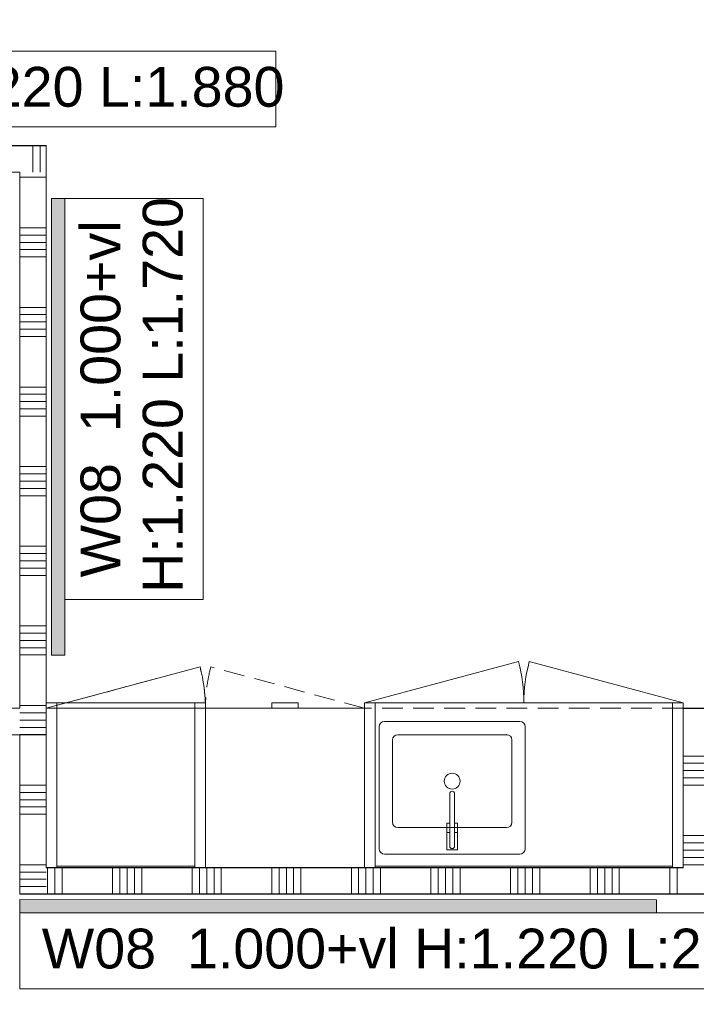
# Model space of a CAD drawing. Header units: millimetres. Extents: x -409 to 257590, y -7786 to 67330.
# Tile 96 of 210: x 3850 to 6400, y 37874 to 41584. Entities that reach past the tile are written whole.
import ezdxf

# ---------------------------------------------------------------- set-up
doc = ezdxf.new("R2010")
doc.units = ezdxf.units.MM
doc.header["$MEASUREMENT"] = 0
doc.linetypes.add('B0702', pattern=[117.37, 78.119999, -39.250001])
for name, color, linetype in [('42 Binnenwandafw', 7, 'Continuous'), ('42 Binnenwandafw Doorsnede-arcering', 7, 'Continuous'), ('72 VI kastenwanden', 7, 'Continuous'), ('Info Wandafwerking aanduiding', 7, 'Continuous'), ('New_22 NC Binnenwanden', 7, 'Continuous'), ('New_22 NC Binnenwanden Deuren', 7, 'Continuous'), ('New_22 NC Binnenwanden Doorsnede-arcering', 7, 'Continuous'), ('New_72 VI kastenwanden', 7, 'Continuous'), ('New_Z Ruimtefuncties Zone omranding', 7, 'Continuous')]:
    doc.layers.add(name, color=color, linetype=linetype)
doc.styles.add('GENERATED_STYLE_1', font='txt')

# ---------------------------------------------------------------- blocks, each defined once
blk = doc.blocks.new('*X430')
at = {"layer": 'New_22 NC Binnenwanden Doorsnede-arcering', "color": 254, "linetype": 'Continuous', "lineweight": 0, "true_color": 0xe9ebeb}
for p, q in [((3923, 38700), (3850, 38700)), ((3950, 38700), (3923, 38700)), ((3923, 38672.6), (3850, 38672.6)), ((3950, 38672.6), (3923, 38672.6)), ((3923, 38645.1), (3850, 38645.1)), ((3950, 38645.1), (3923, 38645.1)), ((3923, 38617.7), (3850, 38617.7)), ((3923, 38590.3), (3850, 38590.3)), ((3950, 38617.7), (3923, 38617.7)), ((3950, 38590.3), (3923, 38590.3)), ((3923, 38400), (3850, 38400)), ((3950, 38400), (3923, 38400))]:
    blk.add_line(p, q, dxfattribs=at)
blk = doc.blocks.new('*X431')
at = {"layer": 'New_22 NC Binnenwanden Doorsnede-arcering', "color": 254, "linetype": 'Continuous', "lineweight": 0, "true_color": 0xe9ebeb}
for p, q in [((3923, 38372.6), (3850, 38372.6)), ((3932.6, 38372.6), (3923, 38372.6)), ((3905.1, 38345.1), (3850, 38345.1)), ((3877.7, 38317.7), (3850, 38317.7)), ((3850.3, 38290.3), (3850, 38290.3))]:
    blk.add_line(p, q, dxfattribs=at)
blk = doc.blocks.new('*X432')
at = {"layer": 'New_22 NC Binnenwanden Doorsnede-arcering', "color": 254, "linetype": 'Continuous', "lineweight": 0, "true_color": 0xe9ebeb}
for p, q in [((3950, 38372.6), (3932.6, 38372.6)), ((3923, 38345.1), (3905.1, 38345.1)), ((3950, 38345.1), (3923, 38345.1)), ((3923, 38290.3), (3850.3, 38290.3)), ((3923, 38317.7), (3877.7, 38317.7)), ((3950, 38317.7), (3923, 38317.7)), ((3950, 38290.3), (3923, 38290.3))]:
    blk.add_line(p, q, dxfattribs=at)
blk = doc.blocks.new('Wall_93_2', base_point=(3850, 38390))
at = {"layer": 'New_22 NC Binnenwanden', "color": 8, "linetype": 'Continuous', "lineweight": 0, "true_color": 0x778488, "flags": 128}
for points in [[(3850, 38889.9), (3950, 38889.9)], [(3850, 38889.9), (3850, 38290)], [(3950, 38390), (3950, 38889.9)], [(3850, 38290), (3950, 38290)]]:
    blk.add_lwpolyline(points, dxfattribs=at)
at = {"layer": 'New_22 NC Binnenwanden', "color": 8, "lineweight": 0, "true_color": 0x778488}
for name in ['*X430', '*X431', '*X432']:
    blk.add_blockref(name, (0, 0), dxfattribs=at)
blk = doc.blocks.new('*X700')
at = {"layer": 'New_22 NC Binnenwanden Doorsnede-arcering', "color": 254, "linetype": 'Continuous', "lineweight": 0, "true_color": 0xe9ebeb}
for p, q in [((6350, 38809.7), (6419.4, 38809.7)), ((6419.4, 38809.7), (6450, 38809.7)), ((6350, 38782.3), (6419.4, 38782.3)), ((6419.4, 38782.3), (6450, 38782.3)), ((6350, 38754.9), (6419.4, 38754.9)), ((6419.4, 38754.9), (6450, 38754.9)), ((6350, 38727.4), (6419.4, 38727.4)), ((6350, 38700), (6419.4, 38700)), ((6419.4, 38727.4), (6450, 38727.4)), ((6419.4, 38700), (6450, 38700)), ((6350, 38509.7), (6419.4, 38509.7)), ((6419.4, 38509.7), (6450, 38509.7)), ((6350, 38482.3), (6419.4, 38482.3)), ((6419.4, 38482.3), (6450, 38482.3)), ((6350, 38454.9), (6419.4, 38454.9)), ((6419.4, 38454.9), (6450, 38454.9)), ((6350, 38427.4), (6419.4, 38427.4)), ((6350, 38400), (6419.4, 38400)), ((6419.4, 38427.4), (6450, 38427.4)), ((6419.4, 38400), (6450, 38400))]:
    blk.add_line(p, q, dxfattribs=at)
blk = doc.blocks.new('Wall_150_2', base_point=(6350, 38390))
at = {"layer": 'New_22 NC Binnenwanden', "color": 8, "linetype": 'Continuous', "lineweight": 0, "true_color": 0x778488, "flags": 128}
for points in [[(6350, 38990), (6350, 38390)], [(6350, 38990), (6450, 38990)], [(6450, 38290), (6450, 38890)], [(6450, 38290), (6350, 38290)]]:
    blk.add_lwpolyline(points, dxfattribs=at)
at = {"layer": 'New_22 NC Binnenwanden', "color": 8, "lineweight": 0, "true_color": 0x778488}
blk.add_blockref('*X700', (0, 0), dxfattribs=at)
blk = doc.blocks.new('*X707')
at = {"layer": 'New_22 NC Binnenwanden Doorsnede-arcering', "color": 254, "linetype": 'Continuous', "lineweight": 0, "true_color": 0xe9ebeb}
for p, q in [((3954.9, 38390), (3954.9, 38290)), ((3982.3, 38390), (3982.3, 38290)), ((4009.8, 38390), (4009.8, 38290)), ((4200, 38390), (4200, 38290)), ((4227.5, 38390), (4227.5, 38290)), ((4254.9, 38390), (4254.9, 38290)), ((4282.3, 38390), (4282.3, 38290)), ((4309.8, 38390), (4309.8, 38290)), ((4500, 38390), (4500, 38290)), ((4527.5, 38390), (4527.5, 38290)), ((4554.9, 38390), (4554.9, 38290)), ((4582.3, 38390), (4582.3, 38290)), ((4609.8, 38390), (4609.8, 38290)), ((4800, 38390), (4800, 38290)), ((4827.5, 38390), (4827.5, 38290)), ((4854.9, 38390), (4854.9, 38290)), ((4882.3, 38390), (4882.3, 38290)), ((4909.8, 38390), (4909.8, 38290)), ((5100, 38390), (5100, 38290)), ((5127.5, 38390), (5127.5, 38290)), ((5154.9, 38390), (5154.9, 38290)), ((5182.3, 38390), (5182.3, 38290)), ((5209.8, 38390), (5209.8, 38290)), ((5400, 38390), (5400, 38290)), ((5427.5, 38390), (5427.5, 38290)), ((5454.9, 38390), (5454.9, 38290)), ((5482.3, 38390), (5482.3, 38290)), ((5509.8, 38390), (5509.8, 38290)), ((5700, 38390), (5700, 38290)), ((5727.5, 38390), (5727.5, 38290)), ((5754.9, 38390), (5754.9, 38290)), ((5782.3, 38390), (5782.3, 38290)), ((5809.8, 38390), (5809.8, 38290)), ((6000, 38390), (6000, 38290)), ((6027.5, 38390), (6027.5, 38290)), ((6054.9, 38390), (6054.9, 38290)), ((6082.3, 38390), (6082.3, 38290)), ((6109.8, 38390), (6109.8, 38290)), ((6300, 38390), (6300, 38290)), ((6327.5, 38390), (6327.5, 38290))]:
    blk.add_line(p, q, dxfattribs=at)
blk = doc.blocks.new('Wall_152_2', base_point=(6350, 38390))
at = {"layer": 'New_22 NC Binnenwanden', "color": 8, "linetype": 'Continuous', "lineweight": 0, "true_color": 0x778488, "flags": 128}
for points in [[(6350, 38390), (3950, 38390)], [(3950, 38290), (6350, 38290)]]:
    blk.add_lwpolyline(points, dxfattribs=at)
at = {"layer": 'New_22 NC Binnenwanden', "color": 8, "lineweight": 0, "true_color": 0x778488}
blk.add_blockref('*X707', (0, 0), dxfattribs=at)
blk = doc.blocks.new('*X917')
at = {"layer": 'New_22 NC Binnenwanden Doorsnede-arcering', "color": 254, "linetype": 'Continuous', "lineweight": 0, "true_color": 0xe9ebeb}
for p, q in [((3923, 40990.3), (3850, 40990.3)), ((3950, 40990.3), (3923, 40990.3)), ((3923, 40800), (3850, 40800)), ((3923, 40772.6), (3850, 40772.6)), ((3950, 40800), (3923, 40800)), ((3950, 40772.6), (3923, 40772.6)), ((3923, 40745.1), (3850, 40745.1)), ((3950, 40745.1), (3923, 40745.1)), ((3923, 40717.7), (3850, 40717.7)), ((3950, 40717.7), (3923, 40717.7)), ((3923, 40690.3), (3850, 40690.3)), ((3950, 40690.3), (3923, 40690.3)), ((3923, 40500), (3850, 40500)), ((3950, 40500), (3923, 40500)), ((3923, 40472.6), (3850, 40472.6)), ((3923, 40445.1), (3850, 40445.1)), ((3950, 40472.6), (3923, 40472.6)), ((3950, 40445.1), (3923, 40445.1)), ((3923, 40417.7), (3850, 40417.7)), ((3950, 40417.7), (3923, 40417.7)), ((3923, 40390.3), (3850, 40390.3)), ((3950, 40390.3), (3923, 40390.3)), ((3923, 40200), (3850, 40200)), ((3950, 40200), (3923, 40200)), ((3923, 40172.6), (3850, 40172.6)), ((3923, 40145.1), (3850, 40145.1)), ((3950, 40172.6), (3923, 40172.6)), ((3950, 40145.1), (3923, 40145.1)), ((3923, 40117.7), (3850, 40117.7)), ((3950, 40117.7), (3923, 40117.7)), ((3923, 40090.3), (3850, 40090.3)), ((3950, 40090.3), (3923, 40090.3)), ((3923, 39900), (3850, 39900)), ((3950, 39900), (3923, 39900)), ((3923, 39872.6), (3850, 39872.6)), ((3923, 39845.1), (3850, 39845.1)), ((3950, 39872.6), (3923, 39872.6)), ((3950, 39845.1), (3923, 39845.1)), ((3923, 39817.7), (3850, 39817.7)), ((3950, 39817.7), (3923, 39817.7)), ((3923, 39790.3), (3850, 39790.3)), ((3950, 39790.3), (3923, 39790.3)), ((3923, 39600), (3850, 39600)), ((3950, 39600), (3923, 39600)), ((3923, 39572.6), (3850, 39572.6)), ((3950, 39572.6), (3923, 39572.6)), ((3923, 39545.1), (3850, 39545.1)), ((3923, 39517.7), (3850, 39517.7)), ((3950, 39545.1), (3923, 39545.1)), ((3950, 39517.7), (3923, 39517.7)), ((3923, 39490.3), (3850, 39490.3)), ((3950, 39490.3), (3923, 39490.3)), ((3923, 39300), (3850, 39300)), ((3950, 39300), (3923, 39300)), ((3923, 39272.6), (3850, 39272.6)), ((3950, 39272.6), (3923, 39272.6)), ((3923, 39245.1), (3850, 39245.1)), ((3923, 39217.7), (3850, 39217.7)), ((3950, 39245.1), (3923, 39245.1)), ((3950, 39217.7), (3923, 39217.7)), ((3923, 39190.3), (3850, 39190.3)), ((3950, 39190.3), (3923, 39190.3)), ((3923, 39000), (3850, 39000)), ((3950, 39000), (3923, 39000))]:
    blk.add_line(p, q, dxfattribs=at)
blk = doc.blocks.new('*X918')
at = {"layer": 'New_22 NC Binnenwanden Doorsnede-arcering', "color": 254, "linetype": 'Continuous', "lineweight": 0, "true_color": 0xe9ebeb}
for p, q in [((3923, 38972.6), (3867.4, 38972.6)), ((3950, 38972.6), (3923, 38972.6)), ((3923, 38945.1), (3894.9, 38945.1)), ((3923, 38917.7), (3922.3, 38917.7)), ((3950, 38945.1), (3923, 38945.1)), ((3950, 38917.7), (3923, 38917.7)), ((3950, 38890.3), (3949.7, 38890.3))]:
    blk.add_line(p, q, dxfattribs=at)
blk = doc.blocks.new('*X919')
at = {"layer": 'New_22 NC Binnenwanden Doorsnede-arcering', "color": 254, "linetype": 'Continuous', "lineweight": 0, "true_color": 0xe9ebeb}
for p, q in [((3867.4, 38972.6), (3850, 38972.6)), ((3894.9, 38945.1), (3850, 38945.1)), ((3922.3, 38917.7), (3850, 38917.7)), ((3923, 38890.3), (3850, 38890.3)), ((3949.7, 38890.3), (3923, 38890.3))]:
    blk.add_line(p, q, dxfattribs=at)
blk = doc.blocks.new('Wall_229_2', base_point=(3850, 38990))
at = {"layer": 'New_22 NC Binnenwanden', "color": 8, "linetype": 'Continuous', "lineweight": 0, "true_color": 0x778488, "flags": 128}
for points in [[(3850, 41010), (3850, 38990)], [(3950, 38890), (3950, 41010)], [(3950, 38890), (3850, 38890)]]:
    blk.add_lwpolyline(points, dxfattribs=at)
at = {"layer": 'New_22 NC Binnenwanden', "color": 8, "lineweight": 0, "true_color": 0x778488}
for name in ['*X917', '*X919', '*X918']:
    blk.add_blockref(name, (0, 0), dxfattribs=at)
blk = doc.blocks.new('Kast basis 2D 22')
at = {"layer": 'New_72 VI kastenwanden', "color": 1, "linetype": 'Continuous', "lineweight": 0}
for p, q in [((0, 620), (1200, 620)), ((0, 0), (0, 620)), ((1200, 0), (1200, 620)), ((1125, 570), (615, 570)), ((595, 550), (595, 90)), ((890, 554), (850, 554)), ((850, 554), (850, 489)), ((861, 540), (861, 342.1)), ((861, 489), (861, 540)), ((879, 342.2), (879, 540)), ((879, 540), (879, 489)), ((890, 489), (890, 554)), ((1145, 90), (1145, 550)), ((850, 489), (861, 489)), ((861, 488), (850.3, 488)), ((850.3, 488), (850.3, 453)), ((861, 453), (861, 488)), ((879, 489), (890, 489)), ((889.7, 488), (879, 488)), ((879, 488), (879, 453)), ((889.7, 453), (889.7, 488)), ((645, 450), (645, 140)), ((1075, 470), (665, 470)), ((850.3, 453), (861, 453)), ((879, 453), (889.7, 453)), ((1095, 140), (1095, 450)), ((665, 120), (1075, 120)), ((615, 70), (1125, 70)), ((0, 0), (1200, 0)), ((0, 0), (579.6, -155.3)), ((1200, 0), (620.4, -155.3))]:
    blk.add_line(p, q, dxfattribs=at)
blk.add_circle((870, 295), 30, dxfattribs=at)
for centre, radius, start, end in [((615, 550), 20, 90, 180), ((1125, 550), 20, 0, 90), ((870, 540), 9, 0, 180), ((870, 540), 9, 0, 180), ((665, 450), 20, 90, 180), ((1075, 450), 20, 0, 90), ((870, 342.1), 9, 180.1472, 0.1472), ((665, 140), 20, 180, 270), ((1075, 140), 20, 270, 0), ((615, 90), 20, 180, 270), ((1125, 90), 20, 270, 0), ((0, 0), 600, 345, 0), ((1200, 0), 600, 180, 195)]:
    blk.add_arc(centre, radius, start, end, dxfattribs=at)
blk.add_point((665, 120), dxfattribs=at)
blk = doc.blocks.new('Kast basis 1D 22')
at = {"layer": 'New_72 VI kastenwanden', "color": 1, "linetype": 'Continuous', "lineweight": 0}
for p, q in [((0, 600), (600, 600)), ((0, 0), (0, 600)), ((600, 0), (600, 600)), ((0, 0), (600, 0)), ((0, 0), (579.6, -155.3))]:
    blk.add_line(p, q, dxfattribs=at)
blk.add_arc((0, 0), 600, 345, 0, dxfattribs=at)
blk = doc.blocks.new('Wall_394_2', base_point=(3850, 38288.5))
at = {"layer": '42 Binnenwandafw Doorsnede-arcering', "linetype": 'Continuous', "lineweight": 0, "true_color": 0x934451}
blk.add_hatch(color=15, dxfattribs=at).paths.add_polyline_path([(3850, 38218.5), (6250, 38218.2), (6250, 38268.2), (3850, 38268.5)])
at = {"layer": '42 Binnenwandafw', "color": 15, "linetype": 'Continuous', "lineweight": 0, "true_color": 0x934451, "flags": 128}
for points in [[(6250, 38268.2), (3850, 38268.5)], [(3850, 38268.5), (3850, 38218.5)], [(6250, 38218.2), (6250, 38268.2)], [(3850, 38218.5), (6250, 38218.2)]]:
    blk.add_lwpolyline(points, dxfattribs=at)
blk = doc.blocks.new('Wall_408_2', base_point=(3950, 39190))
at = {"layer": '42 Binnenwandafw Doorsnede-arcering', "linetype": 'Continuous', "lineweight": 0, "true_color": 0x934451}
blk.add_hatch(color=15, dxfattribs=at).paths.add_polyline_path([(4020, 39190), (4020, 40910), (3970, 40910), (3970, 39190)])
at = {"layer": '42 Binnenwandafw', "color": 15, "linetype": 'Continuous', "lineweight": 0, "true_color": 0x934451, "flags": 128}
for points in [[(4020, 40910), (3970, 40910)], [(3970, 40910), (3970, 39190)], [(4020, 39190), (4020, 40910)], [(3970, 39190), (4020, 39190)]]:
    blk.add_lwpolyline(points, dxfattribs=at)
blk = doc.blocks.new('Kast wand 2D 22_2')
at = {"layer": 'New_72 VI kastenwanden', "color": 1, "linetype": 'B0702', "lineweight": 0}
for p, q in [((1200, 600), (0, 600)), ((0, 600), (0, 0)), ((1200, 0), (1200, 600)), ((0, 0), (1200, 0))]:
    blk.add_line(p, q, dxfattribs=at)
blk = doc.blocks.new('#72 ladekast 4L')
at = {"layer": 'New_72 VI kastenwanden', "color": 9, "linetype": 'Continuous', "lineweight": 0}
for p, q in [((20, 620), (0, 620)), ((0, 620), (0, 40)), ((580, 620), (20, 620)), ((600, 620), (580, 620)), ((600, 40), (600, 620)), ((0, 40), (0, 20)), ((600, 20), (600, 40)), ((0, 20), (600, 20)), ((350, 20), (250, 20)), ((250, 20), (250, 0)), ((250, 0), (350, 0)), ((350, 0), (350, 20))]:
    blk.add_line(p, q, dxfattribs=at)
blk = doc.blocks.new('Kast wand 1D 22')
at = {"layer": 'New_72 VI kastenwanden', "color": 1, "linetype": 'B0702', "lineweight": 0}
for p, q in [((600, 600), (0, 600)), ((0, 600), (0, 0)), ((600, 0), (600, 600)), ((0, 0), (600, 0))]:
    blk.add_line(p, q, dxfattribs=at)
blk = doc.blocks.new('Kast wand 1D 22_2')
at = {"layer": 'New_72 VI kastenwanden', "color": 1, "linetype": 'B0702', "lineweight": 0}
for p, q in [((600, 600), (0, 600)), ((0, 600), (0, 0)), ((600, 0), (600, 600)), ((0, 0), (600, 0)), ((0, 0), (579.6, -155.3))]:
    blk.add_line(p, q, dxfattribs=at)
blk.add_arc((0, 0), 600, 345, 0, dxfattribs=at)
blk = doc.blocks.new('#72 kadervak')
at = {"layer": 'New_72 VI kastenwanden', "color": 7, "linetype": 'Continuous', "lineweight": 0}
for p, q in [((600, 620), (0, 620)), ((0, 620), (0, 0)), ((600, 620), (0, 620)), ((0, 620), (0, 0)), ((40, 620), (0, 620)), ((0, 620), (0, 0)), ((40, 0), (40, 620)), ((560, 620), (40, 620)), ((40, 620), (40, 615)), ((40, 615), (560, 615)), ((600, 620), (560, 620)), ((560, 620), (560, 0)), ((560, 615), (560, 620)), ((600, 0), (600, 620)), ((600, 0), (600, 620)), ((600, 0), (600, 620)), ((0, 0), (600, 0)), ((0, 0), (600, 0)), ((0, 0), (40, 0)), ((560, 0), (600, 0))]:
    blk.add_line(p, q, dxfattribs=at)
blk = doc.blocks.new('#72 pantryvak')
at = {"layer": '72 VI kastenwanden', "color": 1, "linetype": 'Continuous', "lineweight": 0}
for p, q in [((1200, 620), (0, 620)), ((0, 620), (0, 0)), ((40, 620), (0, 620)), ((0, 620), (0, 0)), ((1160, 620), (40, 620)), ((40, 620), (40, 0)), ((40, 0), (40, 620)), ((1160, 620), (40, 620)), ((40, 620), (40, 615)), ((40, 615), (1160, 615)), ((1160, 0), (1160, 620)), ((1160, 615), (1160, 620)), ((1160, 620), (1160, 0)), ((1200, 620), (1160, 620)), ((1200, 0), (1200, 620)), ((1200, 0), (1200, 620)), ((0, 0), (1200, 0)), ((0, 0), (40, 0)), ((40, 0), (1160, 0)), ((1160, 0), (1200, 0))]:
    blk.add_line(p, q, dxfattribs=at)
blk = doc.blocks.new('Kast wand 2D 22')
at = {"layer": 'New_72 VI kastenwanden', "color": 1, "linetype": 'B0702', "lineweight": 0}
for p, q in [((1200, 600), (0, 600)), ((0, 600), (0, 0)), ((1200, 0), (1200, 600)), ((0, 0), (1200, 0)), ((0, 0), (579.6, -155.3)), ((1200, 0), (620.4, -155.3))]:
    blk.add_line(p, q, dxfattribs=at)
for centre, start, end in [((0, 0), 345, 0), ((1200, 0), 180, 195)]:
    blk.add_arc(centre, 600, start, end, dxfattribs=at)
blk = doc.blocks.new('*X2257')
at = {"layer": 'New_22 NC Binnenwanden Doorsnede-arcering', "color": 254, "linetype": 'Continuous', "lineweight": 0, "true_color": 0xe9ebeb}
for p, q in [((0, 41110), (0, 41013.4)), ((27.4, 41110), (27.4, 41013.4)), ((54.9, 41110), (54.9, 41013.4)), ((82.3, 41110), (82.3, 41013.4)), ((109.7, 41110), (109.7, 41013.4)), ((300, 41110), (300, 41013.4)), ((327.4, 41110), (327.4, 41013.4)), ((354.9, 41110), (354.9, 41013.4)), ((382.3, 41110), (382.3, 41013.4)), ((409.7, 41110), (409.7, 41013.4)), ((600, 41110), (600, 41013.4)), ((627.4, 41110), (627.4, 41013.4)), ((0, 41013.4), (0, 41010)), ((27.4, 41013.4), (27.4, 41010)), ((54.9, 41013.4), (54.9, 41010)), ((82.3, 41013.4), (82.3, 41010)), ((109.7, 41013.4), (109.7, 41010)), ((300, 41013.4), (300, 41010)), ((327.4, 41013.4), (327.4, 41010)), ((354.9, 41013.4), (354.9, 41010)), ((382.3, 41013.4), (382.3, 41010)), ((409.7, 41013.4), (409.7, 41010)), ((600, 41013.4), (600, 41010)), ((627.4, 41013.4), (627.4, 41010))]:
    blk.add_line(p, q, dxfattribs=at)
blk = doc.blocks.new('*X2258')
at = {"layer": 'New_22 NC Binnenwanden Doorsnede-arcering', "color": 254, "linetype": 'Continuous', "lineweight": 0, "true_color": 0xe9ebeb}
for p, q in [((1800, 41110), (1800, 41013.4)), ((1827.4, 41110), (1827.4, 41013.4)), ((1854.9, 41110), (1854.9, 41013.4)), ((1882.3, 41110), (1882.3, 41013.4)), ((1909.7, 41110), (1909.7, 41013.4)), ((2100, 41110), (2100, 41013.4)), ((2127.4, 41110), (2127.4, 41013.4)), ((2154.9, 41110), (2154.9, 41013.4)), ((2182.3, 41110), (2182.3, 41013.4)), ((2209.7, 41110), (2209.7, 41013.4)), ((2400, 41110), (2400, 41013.4)), ((2427.4, 41110), (2427.4, 41013.4)), ((2454.9, 41110), (2454.9, 41013.4)), ((2482.3, 41110), (2482.3, 41013.4)), ((2509.7, 41110), (2509.7, 41013.4)), ((2700, 41110), (2700, 41013.4)), ((2727.4, 41110), (2727.4, 41013.4)), ((2754.9, 41110), (2754.9, 41013.4)), ((2782.3, 41110), (2782.3, 41013.4)), ((2809.7, 41110), (2809.7, 41013.4)), ((3000, 41110), (3000, 41013.4)), ((3027.4, 41110), (3027.4, 41013.4)), ((3054.9, 41110), (3054.9, 41013.4)), ((3082.3, 41110), (3082.3, 41013.4)), ((3109.7, 41110), (3109.7, 41013.4)), ((3300, 41110), (3300, 41013.4)), ((3327.4, 41110), (3327.4, 41013.4)), ((3354.9, 41110), (3354.9, 41013.4)), ((3382.3, 41110), (3382.3, 41013.4)), ((3409.7, 41110), (3409.7, 41013.4)), ((3600, 41110), (3600, 41013.4)), ((3627.4, 41110), (3627.4, 41013.4)), ((3654.9, 41110), (3654.9, 41013.4)), ((3682.3, 41110), (3682.3, 41013.4)), ((3709.7, 41110), (3709.7, 41013.4)), ((1800, 41013.4), (1800, 41010)), ((1827.4, 41013.4), (1827.4, 41010)), ((1854.9, 41013.4), (1854.9, 41010)), ((1882.3, 41013.4), (1882.3, 41010)), ((1909.7, 41013.4), (1909.7, 41010)), ((2100, 41013.4), (2100, 41010)), ((2127.4, 41013.4), (2127.4, 41010)), ((2154.9, 41013.4), (2154.9, 41010)), ((2182.3, 41013.4), (2182.3, 41010)), ((2209.7, 41013.4), (2209.7, 41010)), ((2400, 41013.4), (2400, 41010)), ((2427.4, 41013.4), (2427.4, 41010)), ((2454.9, 41013.4), (2454.9, 41010)), ((2482.3, 41013.4), (2482.3, 41010)), ((2509.7, 41013.4), (2509.7, 41010)), ((2700, 41013.4), (2700, 41010)), ((2727.4, 41013.4), (2727.4, 41010)), ((2754.9, 41013.4), (2754.9, 41010)), ((2782.3, 41013.4), (2782.3, 41010)), ((2809.7, 41013.4), (2809.7, 41010)), ((3000, 41013.4), (3000, 41010)), ((3027.4, 41013.4), (3027.4, 41010)), ((3054.9, 41013.4), (3054.9, 41010)), ((3082.3, 41013.4), (3082.3, 41010)), ((3109.7, 41013.4), (3109.7, 41010)), ((3300, 41013.4), (3300, 41010)), ((3327.4, 41013.4), (3327.4, 41010)), ((3354.9, 41013.4), (3354.9, 41010)), ((3382.3, 41013.4), (3382.3, 41010)), ((3409.7, 41013.4), (3409.7, 41010)), ((3600, 41013.4), (3600, 41010)), ((3627.4, 41013.4), (3627.4, 41010)), ((3654.9, 41013.4), (3654.9, 41010)), ((3682.3, 41013.4), (3682.3, 41010)), ((3709.7, 41013.4), (3709.7, 41010))]:
    blk.add_line(p, q, dxfattribs=at)
blk = doc.blocks.new('*X2259')
at = {"layer": 'New_22 NC Binnenwanden Doorsnede-arcering', "color": 254, "linetype": 'Continuous', "lineweight": 0, "true_color": 0xe9ebeb}
for p, q in [((3900, 41110), (3900, 41060)), ((3927.4, 41110), (3927.4, 41087.5))]:
    blk.add_line(p, q, dxfattribs=at)
blk = doc.blocks.new('D1 22_4')
at = {"layer": 'New_22 NC Binnenwanden Deuren', "color": 1, "linetype": 'Continuous', "lineweight": 0}
for q in [(-481.8, 267.6), (-517, 0)]:
    blk.add_line((517, 0), q, dxfattribs=at)
at = {"layer": 'New_22 NC Binnenwanden Deuren', "color": 7, "linetype": 'Continuous', "lineweight": 0}
for p, q in [((-517, -25), (-517, -125)), ((-517, -25), (-517, -125)), ((517, -25), (517, -125)), ((517, -25), (517, -125))]:
    blk.add_line(p, q, dxfattribs=at)
at = {"layer": 'New_22 NC Binnenwanden Deuren', "color": 1, "linetype": 'Continuous', "lineweight": 0}
blk.add_arc((517, 0), 1034, 165, 180, dxfattribs=at)
blk = doc.blocks.new('*X2261')
at = {"layer": 'New_22 NC Binnenwanden Doorsnede-arcering', "color": 254, "linetype": 'Continuous', "lineweight": 0, "true_color": 0xe9ebeb}
for p, q in [((3927.4, 41087.5), (3927.4, 41013.4)), ((3900, 41060), (3900, 41013.4)), ((3900, 41013.4), (3900, 41010)), ((3927.4, 41013.4), (3927.4, 41010))]:
    blk.add_line(p, q, dxfattribs=at)
blk = doc.blocks.new('Wall_499_2', base_point=(0, 41060))
at = {"layer": 'New_22 NC Binnenwanden', "color": 8, "linetype": 'Continuous', "lineweight": 0, "true_color": 0x778488}
for p, q in [((636, 41110), (636, 41010)), ((1670, 41110), (1670, 41010))]:
    blk.add_line(p, q, dxfattribs=at)
at = {"layer": 'New_22 NC Binnenwanden', "color": 8, "linetype": 'Continuous', "lineweight": 0, "true_color": 0x778488, "flags": 128}
for points in [[(636, 41110), (0, 41110)], [(0, 41010), (0, 41110)], [(3950, 41110), (1670, 41110)], [(3950, 41110), (3950, 41010)], [(0, 41010), (636, 41010)], [(1670, 41010), (3850, 41010)]]:
    blk.add_lwpolyline(points, dxfattribs=at)
at = {"layer": 'New_22 NC Binnenwanden', "color": 8, "lineweight": 0, "true_color": 0x778488}
for name in ['*X2257', '*X2258', '*X2259', '*X2261']:
    blk.add_blockref(name, (0, 0), dxfattribs=at)
at = {"layer": 'New_22 NC Binnenwanden Deuren', "color": 1, "linetype": 'Continuous', "lineweight": 0, "xscale": -0.9999999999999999, "zscale": 1000, "rotation": 359.9999791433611}
blk.add_blockref('D1 22_4', (1153, 41135), dxfattribs=at)

msp = doc.modelspace()

# ---------------------------------------------------------------- linework, layer by layer
at = {"layer": 'Info Wandafwerking aanduiding', "color": 9, "linetype": 'Continuous', "lineweight": 0, "flags": 128}
for points in [[(1870, 41465.7), (4815.1, 41465.7), (4815.1, 41180), (1870, 41180)], [(4020, 39399.4), (4020, 40910), (4541.4, 40910), (4541.4, 39399.4)], [(3850, 38218.5), (6795.1, 38218.5), (6795.1, 37932.8), (3850, 37932.8)]]:
    msp.add_lwpolyline(points, close=True, dxfattribs=at)
at = {"layer": 'New_Z Ruimtefuncties Zone omranding', "color": 231, "linetype": 'Continuous', "lineweight": 0, "true_color": 0xf9acba, "flags": 128}
for points in [[(0, 45807.8), (0, 41108.3), (3950, 41108.3), (3950, 38388.5), (6350, 38388.5), (6350, 38988.5), (8850, 38988.5), (8850, 41185), (8850, 45835), (8575, 45835), (8575, 45807.8), (6254, 45807.8)], [(0, 41010), (0, 38990), (3850.4, 38990), (3850.4, 41010)], [(0, 36285), (0, 36285), (0, 34709.7), (0, 34709.7), (0, 32509.4), (8850, 32509.4), (8850, 33209.4), (8850, 36284.8), (8850, 36284.8), (8850, 38888.5), (6450, 38888.5), (6450, 38288.5), (3850, 38288.5), (3850, 38890), (0, 38890), (0, 38843.5)]]:
    msp.add_lwpolyline(points, close=True, dxfattribs=at)

# ---------------------------------------------------------------- block references
at = {"layer": '42 Binnenwandafw', "color": 15, "lineweight": 0, "true_color": 0x934451}
for name, p in [('Wall_408_2', (3950, 39190)), ('Wall_394_2', (3850, 38288.5))]:
    msp.add_blockref(name, p, dxfattribs=at)
at = {"layer": '72 VI kastenwanden', "color": 1, "linetype": 'Continuous', "lineweight": 0, "xscale": -1, "zscale": 1000, "rotation": 179.9996190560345}
msp.add_blockref('#72 pantryvak', (5150, 39010), dxfattribs=at)
at = {"layer": 'New_22 NC Binnenwanden', "color": 8, "lineweight": 0, "true_color": 0x778488}
for name, p in [('Wall_499_2', (0, 41060)), ('Wall_229_2', (3850, 38990)), ('Wall_150_2', (6350, 38390)), ('Wall_93_2', (3850, 38390)), ('Wall_152_2', (6350, 38390))]:
    msp.add_blockref(name, p, dxfattribs=at)
at = {"layer": 'New_72 VI kastenwanden', "color": 1, "linetype": 'Continuous', "lineweight": 0, "xscale": -1, "zscale": 1000, "rotation": 179.9996190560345}
for name in ['Kast basis 1D 22', 'Kast wand 1D 22']:
    msp.add_blockref(name, (3950, 38990), dxfattribs=at)
at = {"layer": 'New_72 VI kastenwanden', "color": 1, "linetype": 'Continuous', "lineweight": 0, "zscale": 1000, "rotation": 179.9996190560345}
for name, p in [('Kast wand 2D 22', (5150, 38990)), ('Kast wand 1D 22_2', (5150, 38990)), ('Kast basis 2D 22', (6350, 39010)), ('#72 kadervak', (4550, 39010)), ('Kast wand 2D 22_2', (6350, 38990))]:
    msp.add_blockref(name, p, dxfattribs=at)
at = {"layer": 'New_72 VI kastenwanden', "color": 253, "linetype": 'Continuous', "lineweight": 0, "true_color": 0x99a3a6, "zscale": 1000, "rotation": 179.9996190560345}
msp.add_blockref('#72 ladekast 4L', (5150, 39010), dxfattribs=at)

# ---------------------------------------------------------------- texts
at = {"layer": 'Info Wandafwerking aanduiding', "color": 2, "linetype": 'Continuous', "lineweight": 0, "char_height": 150, "style": 'GENERATED_STYLE_1'}
for s, insert, attachment_point in [('\\A1;{\\pql;\\fArial|b0|i0|c0|p38; W08 \\fArial|b0|i0|c0|p38; \\fArial|b0|i0|c0|p38;1.000\\fArial|b0|i0|c0|p38;+vl H:\\fArial|b0|i0|c0|p38;1.220\\fArial|b0|i0|c0|p38; L:\\fArial|b0|i0|c0|p38;1.880}', (1895, 41254), 7), ('\\A1;{\\pql;\\fArial|b0|i0|c0|p38; W08 \\fArial|b0|i0|c0|p38; \\fArial|b0|i0|c0|p38;1.000\\fArial|b0|i0|c0|p38;+vl H:\\fArial|b0|i0|c0|p38;1.220\\fArial|b0|i0|c0|p38; L:\\fArial|b0|i0|c0|p38;2.400}', (3875, 38159.2), 1)]:
    msp.add_mtext(s, dxfattribs=dict(at, insert=insert, attachment_point=attachment_point))
at = {"layer": 'Info Wandafwerking aanduiding', "color": 2, "linetype": 'Continuous', "lineweight": 0, "insert": (4079.3, 39424.4), "char_height": 150, "attachment_point": 1, "rotation": 90, "line_spacing_factor": 0.938049, "style": 'GENERATED_STYLE_1'}
msp.add_mtext('\\A1;{\\pql;\\fArial|b0|i0|c0|p38; W08 \\fArial|b0|i0|c0|p38; \\fArial|b0|i0|c0|p38;1.000\\fArial|b0|i0|c0|p38;+vl\\P\\pql;\\fArial|b0|i0|c0|p38;H:\\fArial|b0|i0|c0|p38;1.220\\fArial|b0|i0|c0|p38; L:\\fArial|b0|i0|c0|p38;1.720}', dxfattribs=at)

doc.saveas('drawing.dxf')
